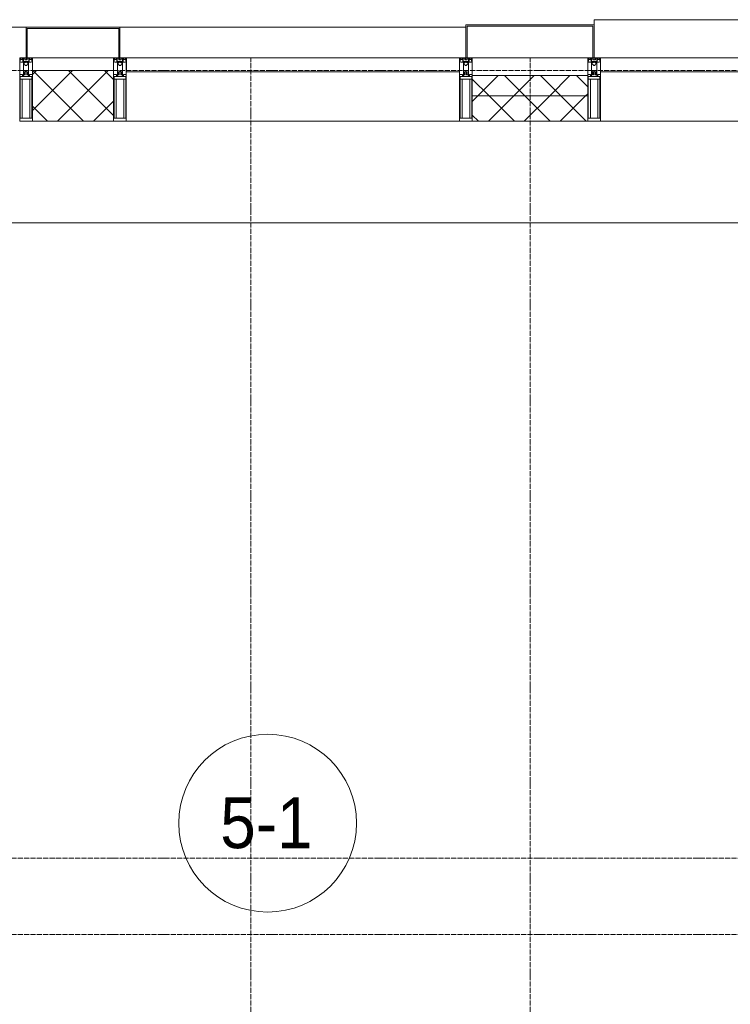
# Model space of a CAD drawing. Header units: millimetres. Extents: x 5617 to 107604, y 7718 to 206326.
# Tile 19 of 65: x 29781 to 32580, y 29425 to 33300. Entities that reach past the tile are written whole.
import ezdxf

# ---------------------------------------------------------------- set-up
doc = ezdxf.new("R2010")
doc.units = ezdxf.units.MM
doc.linetypes.add('ADSK_Линия сетки', pattern=[25, 20, -2.5, 0, -2.5])
doc.linetypes.add('Линия сетки', pattern=[25, 20, -2.5, 0, -2.5])
for name, color, linetype, lineweight in [('Импосты витража', 7, 'Continuous', 18), ('Колонны', 7, 'Continuous', 18), ('Марки помещений', 7, 'Continuous', 20), ('Оси', 7, 'Continuous', 9), ('Панели витража', 7, 'Continuous', 18), ('Перекрытия', 7, 'Continuous', 18), ('Стены разрез', 7, 'Continuous', 40), ('Стены штриховка', 7, 'Continuous', 40), ('Элементы узлов', 7, 'Continuous', 18)]:
    doc.layers.add(name, color=color, linetype=linetype, lineweight=lineweight)
doc.styles.add('Arial_3', font='arial.ttf', dxfattribs={"width": 0.9, "height": 200})
pattern_1 = [(45, (0, 0), (-70.71068, 70.71068), []), (135, (0, 0), (-70.71068, -70.71068), [])]

# ---------------------------------------------------------------- blocks, each defined once
blk = doc.blocks.new('135_SLK_K4_AR_rvt-1-МКСС_К4_L17_58_200_')
at = {"layer": 'Перекрытия', "color": 253, "true_color": 0xaaaaaa}
blk.add_line((105250, 32500), (102249.8, 32500), dxfattribs=at)
blk = doc.blocks.new('System Panel - A_PAN_Glass-7513417-МКСС_К4_L17_58_200_')
at = {"layer": 'Панели витража', "color": 253, "lineweight": 5, "true_color": 0xaaaaaa}
for p, q in [((656.25, 0), (-656.25, 0)), ((-656.25, 0), (-656.25, -55)), ((656.25, -55), (656.25, 0)), ((-656.25, -55), (656.25, -55))]:
    blk.add_line(p, q, dxfattribs=at)
blk = doc.blocks.new('Rectangular Mullion - R_StandardFrame_50Wx250H-V68-МКСС_К4_L17_58_200_')
at = {"layer": 'Импосты витража', "color": 253, "lineweight": 5, "true_color": 0xaaaaaa}
for p, q in [((105250, 32900), (104627.5, 32900)), ((105940, 32900), (105350, 32900))]:
    blk.add_line(p, q, dxfattribs=at)
blk = doc.blocks.new('Rectangular Mullion - R_StandardFrame_50Wx250H-5816492-МКСС_К4_L17_58_200_')
at = {"layer": 'Импосты витража', "color": 253, "lineweight": 5, "true_color": 0xaaaaaa}
blk.add_line((104577.5, 33150), (104122.5, 33150), dxfattribs=at)
blk = doc.blocks.new('Rectangular Mullion - 50Wx250H-2623690-МКСС_К4_L17_58_200_')
at = {"layer": 'Элементы узлов', "color": 253, "lineweight": 5, "true_color": 0xaaaaaa}
for p, q in [((-25, 65.2), (-25, 250)), ((-25, 250), (0, 250)), ((-23, 237.3), (0, 237.3)), ((-23, 237.3), (-23, 73.6)), ((-14.9, 84), (-14.9, 237.3)), ((25, 250), (0, 250)), ((23, 237.3), (0, 237.3)), ((14.9, 84), (14.9, 237.3)), ((23, 237.3), (23, 73.6)), ((25, 65.2), (25, 250)), ((0, 84), (-23, 84)), ((0, 84), (23, 84)), ((-14, 65.2), (-25, 65.2)), ((-0.5, 73.6), (-23, 73.6)), ((-14, 71.3), (-14, 65.2)), ((-10, 71.3), (-14, 71.3)), ((-10, 53), (-10, 71.3)), ((-8.7, 53), (-10, 53)), ((-10, 53), (-10, 17)), ((-8.7, 53), (-7, 54.7)), ((-7, 65.2), (-5.9, 67.3)), ((-7, 65.2), (-7, 54.7)), ((-4.1, 67.3), (-5.9, 67.3)), ((-4.1, 67.3), (-2.9, 65.1)), ((-2.9, 65.1), (-2.9, 54.6)), ((-1.3, 53), (-2.9, 54.6)), ((0, 53), (-1.3, 53)), ((0, 53), (1.3, 53)), ((0.5, 73.6), (23, 73.6)), ((1.3, 53), (2.9, 54.6)), ((4.1, 67.3), (2.9, 65.1)), ((2.9, 65.1), (2.9, 54.6)), ((4.1, 67.3), (5.9, 67.3)), ((7, 65.2), (5.9, 67.3)), ((7, 65.2), (7, 54.7)), ((8.7, 53), (7, 54.7)), ((8.7, 53), (10, 53)), ((10, 71.3), (14, 71.3)), ((10, 53), (10, 71.3)), ((10, 53), (10, 17)), ((14, 71.3), (14, 65.2)), ((14, 65.2), (25, 65.2)), ((-23.8, 14.6), (-25, 14.2)), ((-25, 0), (-25, 14.2)), ((-22.3, 17), (-23.8, 17)), ((-23.8, 17), (-23.8, 14.6)), ((-22.5, 10.6), (-23.8, 14.6)), ((-22.5, 10.6), (-23.7, 9.9)), ((-23.7, 1.3), (-23.7, 9.9)), ((-23.7, 1.3), (-11.8, 1.3)), ((-23.2, 10.2), (-22.5, 8)), ((-22.5, 8), (-22.5, 4.5)), ((-21.3, 4.5), (-22.5, 4.5)), ((-22.3, 17), (-22.3, 16)), ((-22.3, 16), (-21.3, 16)), ((-19, 17.6), (-21.3, 16)), ((-21.3, 4.5), (-21.3, 6.5)), ((-21.3, 6.5), (-14.2, 6.5)), ((-18.4, 16.6), (-19, 17.6)), ((-7.4, 16.6), (-18.4, 16.6)), ((-14.2, 6.5), (-14.2, 4.5)), ((-13.2, 4.5), (-14.2, 4.5)), ((-13.2, 4.5), (-12.2, 7.2)), ((-12.7, 7.6), (-11.3, 11.4)), ((-12.7, 7.6), (-11.8, 6.9)), ((-12.2, 9), (-12.2, 14.8)), ((-12.2, 14.8), (0, 14.8)), ((-11.8, 1.3), (-11.8, 6.9)), ((-10.5, 11.2), (-11.3, 11.4)), ((-10.5, 1.5), (-10.5, 11.2)), ((-4.8, 1.5), (-10.5, 1.5)), ((-10, 17), (-7.5, 17)), ((-8.5, 23), (-1.5, 30)), ((-8.5, 18.5), (-8.5, 23)), ((-7.5, 18.5), (-8.5, 18.5)), ((-7.5, 17), (-7.5, 18.5)), ((-7.4, 18), (-7.4, 16.6)), ((-2.6, 18), (-7.4, 18)), ((0, 8), (-4.8, 8)), ((-4.8, 1.5), (-4.8, 8)), ((-2.6, 18), (-2.6, 16.8)), ((-2.6, 16.8), (0, 16.8)), ((-1.5, 30), (0, 30)), ((1.5, 30), (0, 30)), ((2.6, 16.8), (0, 16.8)), ((0, 14.8), (0, 16.8)), ((0, 14.8), (0, 16.8)), ((12.2, 14.8), (0, 14.8)), ((0, 0), (0, 8)), ((0, 8), (4.8, 8)), ((0, 0), (0, 8)), ((8.5, 23), (1.5, 30)), ((2.6, 18), (2.6, 16.8)), ((2.6, 18), (7.4, 18)), ((4.8, 1.5), (4.8, 8)), ((4.8, 1.5), (10.5, 1.5)), ((7.4, 18), (7.4, 16.6)), ((7.4, 16.6), (18.4, 16.6)), ((7.5, 18.5), (8.5, 18.5)), ((7.5, 17), (7.5, 18.5)), ((10, 17), (7.5, 17)), ((8.5, 18.5), (8.5, 23)), ((10.5, 11.2), (11.3, 11.4)), ((10.5, 1.5), (10.5, 11.2)), ((12.7, 7.6), (11.3, 11.4)), ((12.7, 7.6), (11.8, 6.9)), ((11.8, 1.3), (11.8, 6.9)), ((23.7, 1.3), (11.8, 1.3)), ((12.2, 9), (12.2, 14.8)), ((13.2, 4.5), (12.2, 7.2)), ((13.2, 4.5), (14.2, 4.5)), ((21.3, 6.5), (14.2, 6.5)), ((14.2, 6.5), (14.2, 4.5)), ((18.4, 16.6), (19, 17.6)), ((19, 17.6), (21.3, 16)), ((22.3, 16), (21.3, 16)), ((21.3, 4.5), (21.3, 6.5)), ((21.3, 4.5), (22.5, 4.5)), ((22.3, 17), (22.3, 16)), ((22.3, 17), (23.8, 17)), ((22.5, 10.6), (23.8, 14.6)), ((22.5, 10.6), (23.7, 9.9)), ((23.2, 10.2), (22.5, 8)), ((22.5, 8), (22.5, 4.5)), ((23.7, 1.3), (23.7, 9.9)), ((23.8, 17), (23.8, 14.6)), ((23.8, 14.6), (25, 14.2)), ((25, 0), (25, 14.2)), ((-25, 0), (0, 0)), ((25, 0), (0, 0))]:
    blk.add_line(p, q, dxfattribs=at)
for centre, start, end in [((-0.5, 73.1), 360, 90), ((0.5, 73.1), 90, 180)]:
    blk.add_arc(centre, 0.5, start, end, dxfattribs=at)
blk = doc.blocks.new('Rectangular Mullion - R_StandardFrame_50Wx250H-7512947-МКСС_К4_L17_58_200_')
at = {"layer": 'Импосты витража', "color": 253, "lineweight": 5, "true_color": 0xaaaaaa}
for p, q in [((-25, 0), (-25, 250)), ((-25, 250), (25, 250)), ((25, 250), (25, 0)), ((25, 0), (-25, 0))]:
    blk.add_line(p, q, dxfattribs=at)
blk = doc.blocks.new('Rectangular Mullion - R_StandardFrame_50Wx250H-V69-МКСС_К4_L17_58_200_')
at = {"layer": 'Импосты витража', "color": 253, "lineweight": 5, "true_color": 0xaaaaaa}
for p, q in [((-25, 0), (-25, 250)), ((-25, 250), (25, 250)), ((25, 250), (25, 0)), ((25, 0), (-25, 0))]:
    blk.add_line(p, q, dxfattribs=at)
blk = doc.blocks.new('System Panel - A_PAN_Glass-7513884-МКСС_К4_L17_58_200_')
at = {"layer": 'Панели витража', "color": 253, "lineweight": 5, "true_color": 0xaaaaaa}
for p, q in [((656.25, 0), (-656.25, 0)), ((-656.25, 0), (-656.25, -55)), ((656.25, -55), (656.25, 0)), ((-656.25, -55), (656.25, -55))]:
    blk.add_line(p, q, dxfattribs=at)
blk = doc.blocks.new('Rectangular Mullion - R_StandardFrame_50Wx250H-V64-МКСС_К4_L17_58_200_')
at = {"layer": 'Импосты витража', "color": 253, "lineweight": 5, "true_color": 0xaaaaaa}
blk.add_line((132872.5, 32900), (131560, 32900), dxfattribs=at)
blk = doc.blocks.new('Rectangular Mullion - R_StandardFrame_50Wx250H-V72-МКСС_К4_L17_58_200_')
at = {"layer": 'Импосты витража', "color": 253, "lineweight": 5, "true_color": 0xaaaaaa}
blk.add_line((102710, 33150), (102390, 33150), dxfattribs=at)
blk = doc.blocks.new('A_OGR_PAN_Отлив - A_OGR_PAN_Отлив-6265429-МКСС_К4_L17_58_200_')
at = {"layer": 'Колонны', "color": 253, "lineweight": 5, "true_color": 0xaaaaaa}
for p in [(681.25, 150), (-681.25, 130)]:
    blk.add_line(p, (-681.25, 150), dxfattribs=at)
blk = doc.blocks.new('135_SLK_K4_AR_FCD_rvt-1-МКСС_К4_L17_58_200_')
at = {"layer": 'Стены разрез', "lineweight": 5, "true_color": 0xaaaaaa}
h = blk.add_hatch(dxfattribs=at)
h.set_pattern_fill('FP_4', color=253, style=0, pattern_type=2)
h.set_pattern_definition(pattern_1)
h.paths.add_polyline_path([(102710, 32900), (102710, 33100), (102390, 33100), (102390, 32900)])
h = blk.add_hatch(dxfattribs=at)
h.set_pattern_fill('FP_4', color=253, style=0, pattern_type=2)
h.set_pattern_definition(pattern_1)
h.paths.add_polyline_path([(104577.5, 33000), (104577.5, 33080), (104122.5, 33080), (104122.5, 33000)])
h = blk.add_hatch(dxfattribs=at)
h.set_pattern_fill('FP_4', color=253, style=0, pattern_type=2)
h.set_pattern_definition(pattern_1)
h.paths.add_polyline_path([(104577.5, 32900), (104577.5, 33000), (104122.5, 33000), (104122.5, 32900)])
at = {"layer": 'Колонны', "color": 253, "lineweight": 5, "true_color": 0xaaaaaa}
for p, q in [((102365, 33270), (101997.5, 33270)), ((102735, 33270), (104097.5, 33270))]:
    blk.add_line(p, q, dxfattribs=at)
at = {"layer": 'Колонны', "color": 253, "lineweight": 9, "true_color": 0xaaaaaa}
for p, q in [((102735, 33270), (102365, 33270)), ((102365, 33270), (102365, 33150)), ((102370, 33150), (102370, 33265)), ((102370, 33265), (102730, 33265)), ((102730, 33265), (102730, 33150)), ((102735, 33150), (102735, 33270)), ((104602.5, 33280), (104097.5, 33280)), ((104097.5, 33280), (104097.5, 33150)), ((104102.5, 33150), (104102.5, 33275)), ((104102.5, 33275), (104597.5, 33275)), ((104597.5, 33275), (104597.5, 33150)), ((104602.5, 33150), (104602.5, 33280)), ((102365, 33150), (102370, 33150)), ((102730, 33150), (102735, 33150)), ((104097.5, 33150), (104102.5, 33150)), ((104597.5, 33150), (104602.5, 33150))]:
    blk.add_line(p, q, dxfattribs=at)
at = {"layer": 'Стены разрез', "color": 253, "lineweight": 9, "true_color": 0xaaaaaa}
for p, q in [((102710, 33100), (102390, 33100)), ((102390, 33100), (102390, 32900)), ((102710, 32900), (102710, 33100)), ((104577.5, 33080), (104122.5, 33080)), ((104122.5, 33080), (104122.5, 32900)), ((104577.5, 32900), (104577.5, 33080)), ((102390, 32900), (102710, 32900)), ((104122.5, 32900), (104577.5, 32900))]:
    blk.add_line(p, q, dxfattribs=at)
at = {"layer": 'Стены штриховка', "color": 253, "lineweight": 9, "true_color": 0xaaaaaa}
blk.add_line((104577.5, 33000), (104122.5, 33000), dxfattribs=at)
at = {"layer": 'Импосты витража', "color": 253, "lineweight": 5, "true_color": 0xaaaaaa, "extrusion": (0, 0, -1), "rotation": 180}
for name, p in [('Rectangular Mullion - 50Wx250H-2623690-МКСС_К4_L17_58_200_', (-102365, 33150)), ('Rectangular Mullion - R_StandardFrame_50Wx250H-7512947-МКСС_К4_L17_58_200_', (-102365, 33150)), ('Rectangular Mullion - 50Wx250H-2623690-МКСС_К4_L17_58_200_', (-102735, 33150)), ('Rectangular Mullion - R_StandardFrame_50Wx250H-7512947-МКСС_К4_L17_58_200_', (-102735, 33150)), ('Rectangular Mullion - 50Wx250H-2623690-МКСС_К4_L17_58_200_', (-104097.5, 33150)), ('Rectangular Mullion - R_StandardFrame_50Wx250H-7512947-МКСС_К4_L17_58_200_', (-104097.5, 33150)), ('Rectangular Mullion - 50Wx250H-2623690-МКСС_К4_L17_58_200_', (-104602.5, 33150)), ('Rectangular Mullion - R_StandardFrame_50Wx250H-V69-МКСС_К4_L17_58_200_', (-104602.5, 33150))]:
    blk.add_blockref(name, p, dxfattribs=at)
at = {"layer": 'Импосты витража', "color": 253, "lineweight": 5, "true_color": 0xaaaaaa}
for name, p in [('Rectangular Mullion - R_StandardFrame_50Wx250H-V72-МКСС_К4_L17_58_200_', (0, 0)), ('Rectangular Mullion - R_StandardFrame_50Wx250H-5816492-МКСС_К4_L17_58_200_', (0, 0)), ('Rectangular Mullion - R_StandardFrame_50Wx250H-V64-МКСС_К4_L17_58_200_', (-28800, 0)), ('Rectangular Mullion - R_StandardFrame_50Wx250H-V68-МКСС_К4_L17_58_200_', (0, 0))]:
    blk.add_blockref(name, p, dxfattribs=at)
at = {"layer": 'Колонны', "color": 253, "lineweight": 5, "true_color": 0xaaaaaa}
blk.add_blockref('A_OGR_PAN_Отлив - A_OGR_PAN_Отлив-6265429-МКСС_К4_L17_58_200_', (105283.8, 33150), dxfattribs=at)
at = {"layer": 'Панели витража', "color": 253, "lineweight": 5, "true_color": 0xaaaaaa}
for name, p in [('System Panel - A_PAN_Glass-7513884-МКСС_К4_L17_58_200_', (103416.3, 33150)), ('System Panel - A_PAN_Glass-7513417-МКСС_К4_L17_58_200_', (105283.8, 33150))]:
    blk.add_blockref(name, p, dxfattribs=at)
blk = doc.blocks.new('050_Марка_Помещение - Номер-620969-МКСС_К4_L17_58_200_')
at = {"layer": 'Марки помещений'}
blk.add_circle((0, 0), 3.5, dxfattribs=at)

msp = doc.modelspace()

# ---------------------------------------------------------------- linework, layer by layer
at = {"layer": 'Оси', "linetype": 'Линия сетки'}
for p, q in [((30691.3, 12025.7), (30691.3, 33150)), ((31791.3, 12025.7), (31791.3, 33150))]:
    msp.add_line(p, q, dxfattribs=at)
at = {"layer": 'Оси', "linetype": 'ADSK_Линия сетки'}
for p, q in [((64356.3, 33100), (24852.5, 33100)), ((64356.3, 30000), (26122.5, 30000)), ((64356.3, 29700), (24852.5, 29700))]:
    msp.add_line(p, q, dxfattribs=at)

# ---------------------------------------------------------------- block references
at = {"lineweight": 5}
for name in ['135_SLK_K4_AR_FCD_rvt-1-МКСС_К4_L17_58_200_', '135_SLK_K4_AR_rvt-1-МКСС_К4_L17_58_200_']:
    msp.add_blockref(name, (-72558.7, 0), dxfattribs=at)
at = {"layer": 'Марки помещений', "xscale": 99.99999999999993, "yscale": 99.99999999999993, "zscale": 99.99999999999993}
msp.add_blockref('050_Марка_Помещение - Номер-620969-МКСС_К4_L17_58_200_', (30757.8, 30137.8), dxfattribs=at)

# ---------------------------------------------------------------- texts
at = {"layer": 'Марки помещений', "lineweight": 9, "insert": (30571.2, 30239.5), "char_height": 200, "width": 447.342, "attachment_point": 1, "style": 'Arial_3'}
msp.add_mtext('5-1', dxfattribs=at)

doc.saveas('drawing.dxf')
